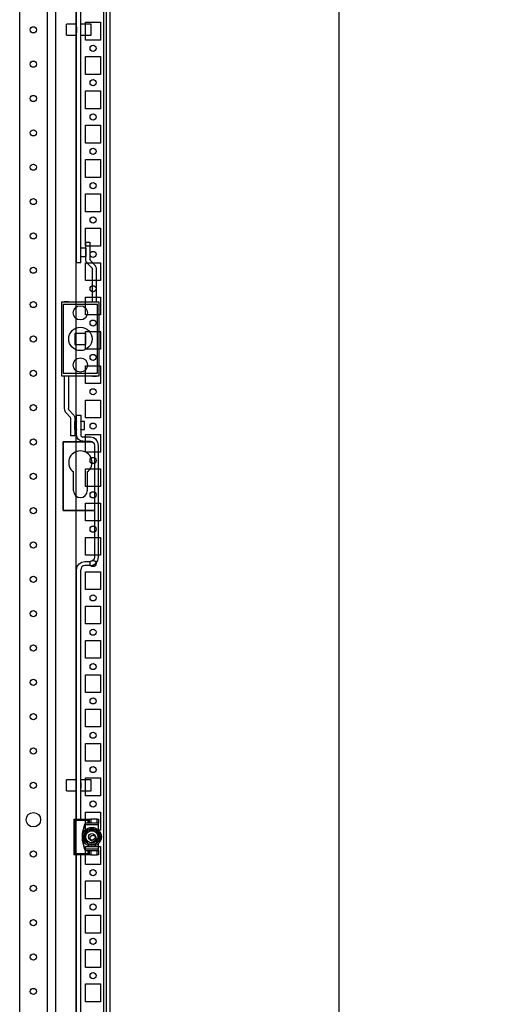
# Model space of a CAD drawing. Header units: inches. Extents: x 481 to 6166, y 980 to 4930.
# Tile 74 of 99: x 4632 to 4980, y 2166 to 2883. Entities that reach past the tile are written whole.
import ezdxf

# ---------------------------------------------------------------- set-up
doc = ezdxf.new("R2010")
doc.units = ezdxf.units.IN
doc.header["$MEASUREMENT"] = 0
doc.layers.add('HANDLE_ROTARY', color=7, linetype='Continuous')
doc.styles.get("Standard").update_dxf_attribs({"font": 'ARIALN.TTF'})
doc.dimstyles.get("Standard").update_dxf_attribs({"dimtxt": 25, "dimasz": 20, "dimexe": 5, "dimexo": 5, "dimgap": 10, "dimtad": 0, "dimtih": 1, "dimtoh": 1, "dimzin": 0, "dimdsep": 46, "dimtxsty": 'Standard', "dimcen": 10, "dimadec": 0, "dimazin": 0, "dimtfac": 1, "dimtofl": 0, "dimtmove": 0, "dimatfit": 3, "dimfxl": 1, "dimtolj": 1, "dimtzin": 0, "dimarcsym": 0})

# ---------------------------------------------------------------- blocks, each defined once
blk = doc.blocks.new('DOOR_FRONT')
for p, q in [((395, -4.5), (395, -1962.5)), ((397, -4.5), (397, -1962.5)), ((333.99, -1879), (333.99, -88)), ((353.99, -88), (353.99, -1879)), ((375.5, -878), (375.5, -684)), ((378.5, -878), (378.5, -684)), ((368, -712.5), (368, -704.5)), ((375.5, -704.5), (368, -704.5)), ((375.5, -712.5), (375.5, -704.5)), ((375.5, -706.5), (375.5, -710.5)), ((378.5, -712.5), (378.5, -704.5)), ((386, -704.5), (378.5, -704.5)), ((378.5, -710.5), (378.5, -706.5)), ((386, -712.5), (386, -704.5)), ((368, -712.5), (375.5, -712.5)), ((378.5, -712.5), (386, -712.5)), ((382.21, -875.38), (382.21, -863)), ((382.21, -863), (385.21, -863)), ((385.21, -863), (385.21, -875.38)), ((375.21, -867.5), (375.21, -873.5)), ((375.5, -867.5), (375.21, -867.5)), ((375.21, -873.5), (375.5, -873.5)), ((375.5, -867.4), (375.5, -867.5)), ((375.5, -873.5), (375.5, -873.6)), ((378.5, -867.5), (378.5, -867.4)), ((382.21, -867.5), (378.5, -867.5)), ((378.5, -873.5), (382.21, -873.5)), ((378.5, -873.6), (378.5, -873.5)), ((382.21, -867.5), (382.21, -873.5)), ((378.5, -878), (375.5, -878)), ((382.29, -876.26), (382.21, -875.38)), ((382.55, -877.1), (382.29, -876.26)), ((382.97, -877.88), (382.55, -877.1)), ((383.52, -878.56), (382.97, -877.88)), ((383.52, -878.56), (386.52, -881.8)), ((385.21, -875.38), (385.24, -875.67)), ((385.24, -875.67), (385.32, -875.95)), ((385.32, -875.95), (385.46, -876.21)), ((385.46, -876.21), (385.65, -876.44)), ((388.64, -879.68), (385.65, -876.44)), ((389.2, -880.36), (388.64, -879.68)), ((389.61, -881.14), (389.2, -880.36)), ((389.87, -881.99), (389.61, -881.14)), ((386.52, -881.8), (386.7, -882.03)), ((386.7, -882.03), (386.84, -882.29)), ((386.84, -882.29), (386.93, -882.57)), ((386.93, -882.57), (386.96, -882.86)), ((386.96, -906.5), (386.96, -882.86)), ((389.96, -882.86), (389.87, -881.99)), ((389.96, -906.5), (389.96, -882.86)), ((364.71, -960.5), (364.71, -906.5)), ((364.71, -906.5), (391.71, -906.5)), ((390.71, -908.5), (365.71, -908.5)), ((365.71, -908.5), (365.71, -958.5)), ((369.46, -906.5), (366.46, -906.5)), ((389.96, -906.5), (389.96, -906.5)), ((390.71, -958.5), (390.71, -908.5)), ((391.71, -906.5), (391.71, -960.5)), ((382.21, -929.5), (374.21, -929.5)), ((374.21, -929.5), (374.21, -937.5)), ((382.21, -937.5), (382.21, -929.5)), ((374.21, -937.5), (382.21, -937.5)), ((365.71, -958.5), (390.71, -958.5)), ((391.71, -960.5), (364.71, -960.5)), ((366.46, -960.5), (366.46, -984.14)), ((369.46, -960.5), (369.46, -984.14)), ((386.96, -960.5), (389.96, -960.5)), ((366.46, -984.14), (366.54, -985.01)), ((366.54, -985.01), (366.8, -985.86)), ((366.8, -985.86), (367.21, -986.64)), ((367.21, -986.64), (367.77, -987.32)), ((367.77, -987.32), (370.76, -990.56)), ((369.48, -984.43), (369.46, -984.14)), ((369.57, -984.71), (369.48, -984.43)), ((369.71, -984.97), (369.57, -984.71)), ((369.89, -985.2), (369.71, -984.97)), ((372.89, -988.44), (369.89, -985.2)), ((372.89, -988.44), (373.44, -989.12)), ((375.5, -1003.5), (375.5, -989)), ((375.5, -989), (378.5, -989)), ((378.5, -989), (378.5, -1003.5)), ((370.95, -990.79), (370.76, -990.56)), ((371.09, -991.05), (370.95, -990.79)), ((371.17, -991.33), (371.09, -991.05)), ((371.2, -991.62), (371.17, -991.33)), ((371.2, -1004), (371.2, -991.62)), ((373.44, -989.12), (373.86, -989.9)), ((373.86, -989.9), (374.12, -990.74)), ((374.12, -990.74), (374.2, -991.62)), ((374.2, -991.62), (374.2, -1004)), ((374.2, -999.5), (374.2, -993.5)), ((375.5, -993.5), (374.2, -993.5)), ((375.5, -993.4), (375.5, -993.5)), ((378.5, -993.5), (378.5, -993.4)), ((381.2, -993.5), (378.5, -993.5)), ((381.2, -999.5), (381.2, -993.5)), ((374.2, -999.5), (375.5, -999.5)), ((375.5, -999.5), (375.5, -999.6)), ((378.5, -999.5), (381.2, -999.5)), ((378.5, -999.6), (378.5, -999.5)), ((387.05, -1008.5), (365.71, -1008.5)), ((365.71, -1058.5), (365.71, -1008.5)), ((365.71, -1008.5), (387.05, -1008.5)), ((365.71, -1008.5), (365.71, -1058.5)), ((374.2, -1004), (371.2, -1004)), ((375.84, -1005.22), (375.5, -1003.5)), ((376.82, -1006.68), (375.84, -1005.22)), ((378.28, -1007.66), (376.82, -1006.68)), ((380, -1008), (378.28, -1007.66)), ((378.5, -1003.5), (378.61, -1004.07)), ((378.61, -1004.07), (378.94, -1004.56)), ((378.94, -1004.56), (379.43, -1004.89)), ((379.43, -1004.89), (380, -1005)), ((385.5, -1005), (380, -1005)), ((380, -1008), (385.5, -1008)), ((387.8, -1005.46), (385.5, -1005)), ((385.5, -1008), (386.65, -1008.23)), ((386.65, -1008.23), (387.62, -1008.88)), ((387.62, -1008.88), (388.27, -1009.85)), ((389.74, -1006.76), (387.8, -1005.46)), ((388.27, -1009.85), (388.5, -1011)), ((391.04, -1008.7), (389.74, -1006.76)), ((391.5, -1011), (391.04, -1008.7)), ((388.5, -1011), (388.5, -1092.5)), ((391.5, -1092.5), (391.5, -1011)), ((373.21, -1044), (373.21, -1030.37)), ((383.21, -1030.37), (383.21, -1044)), ((388.5, -1058.5), (365.71, -1058.5)), ((365.71, -1058.5), (388.5, -1058.5)), ((377.26, -1097.26), (379.2, -1095.96)), ((379.2, -1095.96), (381.5, -1095.5)), ((381.5, -1095.5), (385.5, -1095.5)), ((386.65, -1095.27), (385.5, -1095.5)), ((387.62, -1094.62), (386.65, -1095.27)), ((388.27, -1093.65), (387.62, -1094.62)), ((388.5, -1092.5), (388.27, -1093.65)), ((389.74, -1096.74), (391.04, -1094.8)), ((391.04, -1094.8), (391.5, -1092.5)), ((375.5, -1101.5), (375.96, -1099.2)), ((375.5, -1283), (375.5, -1101.5)), ((375.96, -1099.2), (377.26, -1097.26)), ((378.73, -1100.35), (378.5, -1101.5)), ((378.5, -1283), (378.5, -1101.5)), ((379.38, -1099.38), (378.73, -1100.35)), ((380.35, -1098.73), (379.38, -1099.38)), ((381.5, -1098.5), (380.35, -1098.73)), ((385.5, -1098.5), (381.5, -1098.5)), ((385.5, -1098.5), (387.8, -1098.04)), ((387.8, -1098.04), (389.74, -1096.74)), ((368, -1262.5), (368, -1254.5)), ((375.5, -1254.5), (368, -1254.5)), ((375.5, -1262.5), (375.5, -1254.5)), ((375.5, -1260.5), (375.5, -1256.5)), ((378.5, -1262.5), (378.5, -1254.5)), ((386, -1254.5), (378.5, -1254.5)), ((378.5, -1256.5), (378.5, -1260.5)), ((386, -1262.5), (386, -1254.5)), ((368, -1262.5), (375.5, -1262.5)), ((378.5, -1262.5), (386, -1262.5)), ((373.41, -1283), (384.81, -1283)), ((373.41, -1283), (375.31, -1283)), ((374.41, -1284), (373.41, -1283)), ((373.41, -1283), (373.41, -1309)), ((383.81, -1284), (374.41, -1284)), ((374.41, -1284), (374.41, -1308)), ((375.31, -1283), (375.5, -1283)), ((378.5, -1283), (378.81, -1283)), ((381.61, -1286), (379.61, -1293.5)), ((381.34, -1287), (379.61, -1293.5)), ((381.61, -1286), (381.34, -1287)), ((381.34, -1287), (391.41, -1287)), ((391.41, -1286), (381.61, -1286)), ((383.81, -1286), (381.61, -1286)), ((384.81, -1283), (383.81, -1284)), ((383.81, -1286), (383.81, -1284)), ((384.81, -1286), (383.81, -1286)), ((384.81, -1283), (385.81, -1283)), ((384.81, -1286), (384.81, -1283)), ((385.81, -1286), (384.81, -1286)), ((390.41, -1283), (385.81, -1283)), ((385.81, -1283), (385.81, -1286)), ((390.41, -1286), (385.81, -1286)), ((390.41, -1283), (391.41, -1283)), ((390.41, -1286), (390.41, -1283)), ((391.41, -1286), (390.41, -1286)), ((391.41, -1283), (391.41, -1286)), ((391.41, -1287), (391.41, -1286)), ((391.41, -1291.04), (391.41, -1287)), ((379.61, -1293.5), (379.61, -1298.5)), ((383.72, -1291), (380.83, -1296)), ((381.54, -1294.78), (380.83, -1296)), ((380.83, -1296), (383.72, -1301)), ((380.83, -1296), (381.22, -1296.67)), ((381.22, -1296.67), (381.61, -1297.35)), ((382.25, -1293.55), (381.54, -1294.78)), ((382.59, -1292.95), (382.25, -1293.55)), ((382.94, -1292.35), (382.59, -1292.95)), ((383.33, -1291.67), (382.94, -1292.35)), ((383.72, -1291), (383.33, -1291.67)), ((389.49, -1291), (383.72, -1291)), ((385.13, -1291), (383.72, -1291)), ((386.54, -1291), (385.13, -1291)), ((387.24, -1291), (386.54, -1291)), ((387.94, -1291), (387.24, -1291)), ((388.72, -1291), (387.94, -1291)), ((389.49, -1291), (388.72, -1291)), ((388.99, -1296), (388.99, -1296)), ((392.38, -1296), (389.49, -1291)), ((390.2, -1292.22), (389.49, -1291)), ((389.49, -1301), (392.38, -1296)), ((390.91, -1293.45), (390.2, -1292.22)), ((391.25, -1294.05), (390.91, -1293.45)), ((390.97, -1298.45), (391.68, -1297.22)), ((391.6, -1294.65), (391.25, -1294.05)), ((391.99, -1295.33), (391.6, -1294.65)), ((391.68, -1297.22), (392.38, -1296)), ((392.38, -1296), (391.99, -1295.33)), ((379.61, -1298.5), (381.34, -1305)), ((379.61, -1298.5), (381.61, -1306)), ((381.61, -1297.35), (381.96, -1297.95)), ((381.96, -1297.95), (382.31, -1298.55)), ((382.31, -1298.55), (383.02, -1299.78)), ((383.02, -1299.78), (383.72, -1301)), ((383.72, -1301), (389.49, -1301)), ((383.72, -1301), (384.5, -1301)), ((384.5, -1301), (385.28, -1301)), ((385.28, -1301), (385.97, -1301)), ((385.97, -1301), (386.67, -1301)), ((386.67, -1301), (388.08, -1301)), ((388.08, -1301), (389.49, -1301)), ((389.49, -1301), (389.88, -1300.33)), ((389.88, -1300.33), (390.27, -1299.65)), ((390.27, -1299.65), (390.62, -1299.05)), ((390.62, -1299.05), (390.97, -1298.45)), ((391.41, -1305), (391.41, -1300.96)), ((373.41, -1309), (374.41, -1308)), ((384.81, -1309), (373.41, -1309)), ((375.31, -1309), (373.41, -1309)), ((374.41, -1308), (383.81, -1308)), ((375.5, -1309), (375.31, -1309)), ((375.5, -1891.5), (375.5, -1309)), ((378.5, -1891.5), (378.5, -1309)), ((378.81, -1309), (378.5, -1309)), ((391.41, -1305), (381.34, -1305)), ((381.34, -1305), (381.61, -1306)), ((381.61, -1306), (383.81, -1306)), ((381.61, -1306), (391.41, -1306)), ((383.81, -1308), (383.81, -1306)), ((383.81, -1306), (384.81, -1306)), ((383.81, -1308), (384.81, -1309)), ((384.81, -1306), (385.81, -1306)), ((384.81, -1309), (384.81, -1306)), ((385.81, -1309), (384.81, -1309)), ((385.81, -1306), (390.41, -1306)), ((385.81, -1306), (385.81, -1309)), ((385.81, -1309), (390.41, -1309)), ((390.41, -1306), (391.41, -1306)), ((390.41, -1309), (390.41, -1306)), ((391.41, -1309), (390.41, -1309)), ((391.41, -1306), (391.41, -1305)), ((391.41, -1306), (391.41, -1309))]:
    blk.add_line(p, q)
for centre, radius in [((343.99, -708.5), 2.25), ((343.99, -733.5), 2.25), ((343.99, -758.5), 2.25), ((343.99, -783.5), 2.25), ((343.99, -808.5), 2.25), ((343.99, -833.5), 2.25), ((343.99, -858.5), 2.25), ((343.99, -883.5), 2.25), ((343.99, -908.5), 2.25), ((378.21, -914.5), 5.2), ((343.99, -933.5), 2.25), ((378.21, -933.5), 8.5), ((378.21, -952.5), 5.2), ((343.99, -958.5), 2.25), ((343.99, -983.5), 2.25), ((343.99, -1008.5), 2.25), ((343.99, -1033.5), 2.25), ((343.99, -1058.5), 2.25), ((343.99, -1083.5), 2.25), ((343.99, -1108.5), 2.25), ((343.99, -1133.5), 2.25), ((343.99, -1158.5), 2.25), ((343.99, -1183.5), 2.25), ((343.99, -1208.5), 2.25), ((343.99, -1233.5), 2.25), ((343.99, -1258.5), 2.25), ((343.99, -1283.5), 5.25), ((386.61, -1296), 6.9), ((386.61, -1296), 5.92), ((386.61, -1296), 4.45), ((386.61, -1296), 2.39), ((343.99, -1308.5), 2.25), ((343.99, -1333.5), 2.25), ((343.99, -1358.5), 2.25), ((343.99, -1383.5), 2.25), ((343.99, -1408.5), 2.25)]:
    blk.add_circle(centre, radius)
for centre, radius, start, end in [((378.21, -1023.5), 8.5, 306.03188, 233.96812), ((378.21, -1044), 5, 180, 0)]:
    blk.add_arc(centre, radius, start, end)
blk = doc.blocks.new('ENCL_FRONT')
for p, q in [((375, 2066.5), (375, 171.5)), ((400, 171.5), (400, 2066.5)), ((360, 2061.57), (360, 171.5)), ((382, 1382.5), (382, 1395.5)), ((382, 1395.5), (393, 1395.5)), ((393, 1395.5), (393, 1382.5)), ((393, 1382.5), (382, 1382.5)), ((382, 1357.5), (382, 1370.5)), ((382, 1370.5), (393, 1370.5)), ((393, 1370.5), (393, 1357.5)), ((393, 1357.5), (382, 1357.5)), ((382, 1332.5), (382, 1345.5)), ((382, 1345.5), (393, 1345.5)), ((393, 1345.5), (393, 1332.5)), ((393, 1332.5), (382, 1332.5)), ((382, 1307.5), (382, 1320.5)), ((382, 1320.5), (393, 1320.5)), ((393, 1320.5), (393, 1307.5)), ((393, 1307.5), (382, 1307.5)), ((382, 1282.5), (382, 1295.5)), ((382, 1295.5), (393, 1295.5)), ((393, 1295.5), (393, 1282.5)), ((393, 1282.5), (382, 1282.5)), ((382, 1257.5), (382, 1270.5)), ((382, 1270.5), (393, 1270.5)), ((393, 1270.5), (393, 1257.5)), ((393, 1257.5), (382, 1257.5)), ((382, 1232.5), (382, 1245.5)), ((382, 1245.5), (393, 1245.5)), ((393, 1245.5), (393, 1232.5)), ((393, 1232.5), (382, 1232.5)), ((382, 1207.5), (382, 1220.5)), ((382, 1220.5), (393, 1220.5)), ((393, 1220.5), (393, 1207.5)), ((393, 1207.5), (382, 1207.5)), ((382, 1182.5), (382, 1195.5)), ((382, 1195.5), (393, 1195.5)), ((393, 1195.5), (393, 1182.5)), ((393, 1182.5), (382, 1182.5)), ((382, 1157.5), (382, 1170.5)), ((382, 1170.5), (393, 1170.5)), ((393, 1170.5), (393, 1157.5)), ((393, 1157.5), (382, 1157.5)), ((382, 1132.5), (382, 1145.5)), ((382, 1145.5), (393, 1145.5)), ((393, 1145.5), (393, 1132.5)), ((393, 1132.5), (382, 1132.5)), ((382, 1107.5), (382, 1120.5)), ((382, 1120.5), (393, 1120.5)), ((393, 1120.5), (393, 1107.5)), ((393, 1107.5), (382, 1107.5)), ((382, 1082.5), (382, 1095.5)), ((382, 1095.5), (393, 1095.5)), ((393, 1095.5), (393, 1082.5)), ((393, 1082.5), (382, 1082.5)), ((382, 1057.5), (382, 1070.5)), ((382, 1070.5), (393, 1070.5)), ((393, 1070.5), (393, 1057.5)), ((393, 1057.5), (382, 1057.5)), ((382, 1032.5), (382, 1045.5)), ((382, 1045.5), (393, 1045.5)), ((393, 1045.5), (393, 1032.5)), ((393, 1032.5), (382, 1032.5)), ((382, 1007.5), (382, 1020.5)), ((382, 1020.5), (393, 1020.5)), ((393, 1020.5), (393, 1007.5)), ((393, 1007.5), (382, 1007.5)), ((382, 982.5), (382, 995.5)), ((382, 995.5), (393, 995.5)), ((393, 995.5), (393, 982.5)), ((393, 982.5), (382, 982.5)), ((382, 957.5), (382, 970.5)), ((382, 970.5), (393, 970.5)), ((393, 970.5), (393, 957.5)), ((393, 957.5), (382, 957.5)), ((382, 932.5), (382, 945.5)), ((382, 945.5), (393, 945.5)), ((393, 945.5), (393, 932.5)), ((393, 932.5), (382, 932.5)), ((382, 907.5), (382, 920.5)), ((382, 920.5), (393, 920.5)), ((393, 920.5), (393, 907.5)), ((393, 907.5), (382, 907.5)), ((382, 882.5), (382, 895.5)), ((382, 895.5), (393, 895.5)), ((393, 895.5), (393, 882.5)), ((393, 882.5), (382, 882.5)), ((382, 857.5), (382, 870.5)), ((382, 870.5), (393, 870.5)), ((393, 870.5), (393, 857.5)), ((393, 857.5), (382, 857.5)), ((382, 832.5), (382, 845.5)), ((382, 845.5), (393, 845.5)), ((393, 845.5), (393, 832.5)), ((393, 832.5), (382, 832.5)), ((382, 807.5), (382, 820.5)), ((382, 820.5), (393, 820.5)), ((393, 820.5), (393, 807.5)), ((393, 807.5), (382, 807.5)), ((382, 782.5), (382, 795.5)), ((382, 795.5), (393, 795.5)), ((393, 795.5), (393, 782.5)), ((393, 782.5), (382, 782.5)), ((382, 757.5), (382, 770.5)), ((382, 770.5), (393, 770.5)), ((393, 770.5), (393, 757.5)), ((393, 757.5), (382, 757.5)), ((382, 732.5), (382, 745.5)), ((382, 745.5), (393, 745.5)), ((393, 745.5), (393, 732.5)), ((393, 732.5), (382, 732.5)), ((382, 707.5), (382, 720.5)), ((382, 720.5), (393, 720.5)), ((393, 720.5), (393, 707.5)), ((393, 707.5), (382, 707.5)), ((382, 682.5), (382, 695.5)), ((382, 695.5), (393, 695.5)), ((393, 695.5), (393, 682.5)), ((393, 682.5), (382, 682.5))]:
    blk.add_line(p, q)
for centre in [(387.5, 1376.5), (387.5, 1351.5), (387.5, 1326.5), (387.5, 1301.5), (387.5, 1276.5), (387.5, 1251.5), (387.5, 1226.5), (387.5, 1201.5), (387.5, 1176.5), (387.5, 1151.5), (387.5, 1126.5), (387.5, 1101.5), (387.5, 1076.5), (387.5, 1051.5), (387.5, 1026.5), (387.5, 1001.5), (387.5, 976.5), (387.5, 951.5), (387.5, 926.5), (387.5, 901.5), (387.5, 876.5), (387.5, 851.5), (387.5, 826.5), (387.5, 801.5), (387.5, 776.5), (387.5, 751.5), (387.5, 726.5), (387.5, 701.5)]:
    blk.add_circle(centre, 2.25)
blk = doc.blocks.new('*D147')
at = {"color": 0, "linetype": 'Continuous', "lineweight": -2, "transparency": 16777216}
for p, q in [((4656.55, 3591.97), (4870.03, 3591.97)), ((4865.03, 3571.97), (4865.03, 2972.71)), ((4865.03, 1505.47), (4865.03, 2920.67)), ((4703.19, 1485.47), (4870.03, 1485.47))]:
    blk.add_line(p, q, dxfattribs=at)
at = {"color": 0, "linetype": 'Continuous', "transparency": 16777216}
for points in [[(4861.69, 3571.97), (4868.36, 3571.97), (4865.03, 3591.97)], [(4861.69, 1505.47), (4868.36, 1505.47), (4865.03, 1485.47)]]:
    blk.add_solid(points, dxfattribs=at)
at = {"layer": 'DEFPOINTS', "color": 0, "linetype": 'Continuous', "transparency": 16777216}
for p in [(4651.55, 3591.97), (4865.03, 3591.97), (4698.19, 1485.47)]:
    blk.add_point(p, dxfattribs=at)
at = {"color": 0, "linetype": 'Continuous', "transparency": 16777216, "insert": (4865.03, 2946.69), "char_height": 25, "attachment_point": 5}
blk.add_mtext('\\A1;2106.50 [82.9"]', dxfattribs=at)

msp = doc.modelspace()

# ---------------------------------------------------------------- block references
msp.add_blockref('ENCL_FRONT', (4298.192, 1485.47))
at = {"layer": 'HANDLE_ROTARY'}
msp.add_blockref('DOOR_FRONT', (4298.192, 3583.97), dxfattribs=at)

# ---------------------------------------------------------------- dimensions: what is measured, and where the dimension line sits
at = {"linetype": 'Continuous'}
dim = msp.add_linear_dim(base=(4865.027, 3591.97), p1=(4698.192, 1485.47), p2=(4651.554, 3591.97), angle=90, dimstyle='Standard', dxfattribs=at)
dim.commit()
dim.dimension.update_dxf_attribs({"geometry": '*D147', "text_midpoint": (4865.027, 2946.689), "dimtype": 160})

doc.saveas('drawing.dxf')
